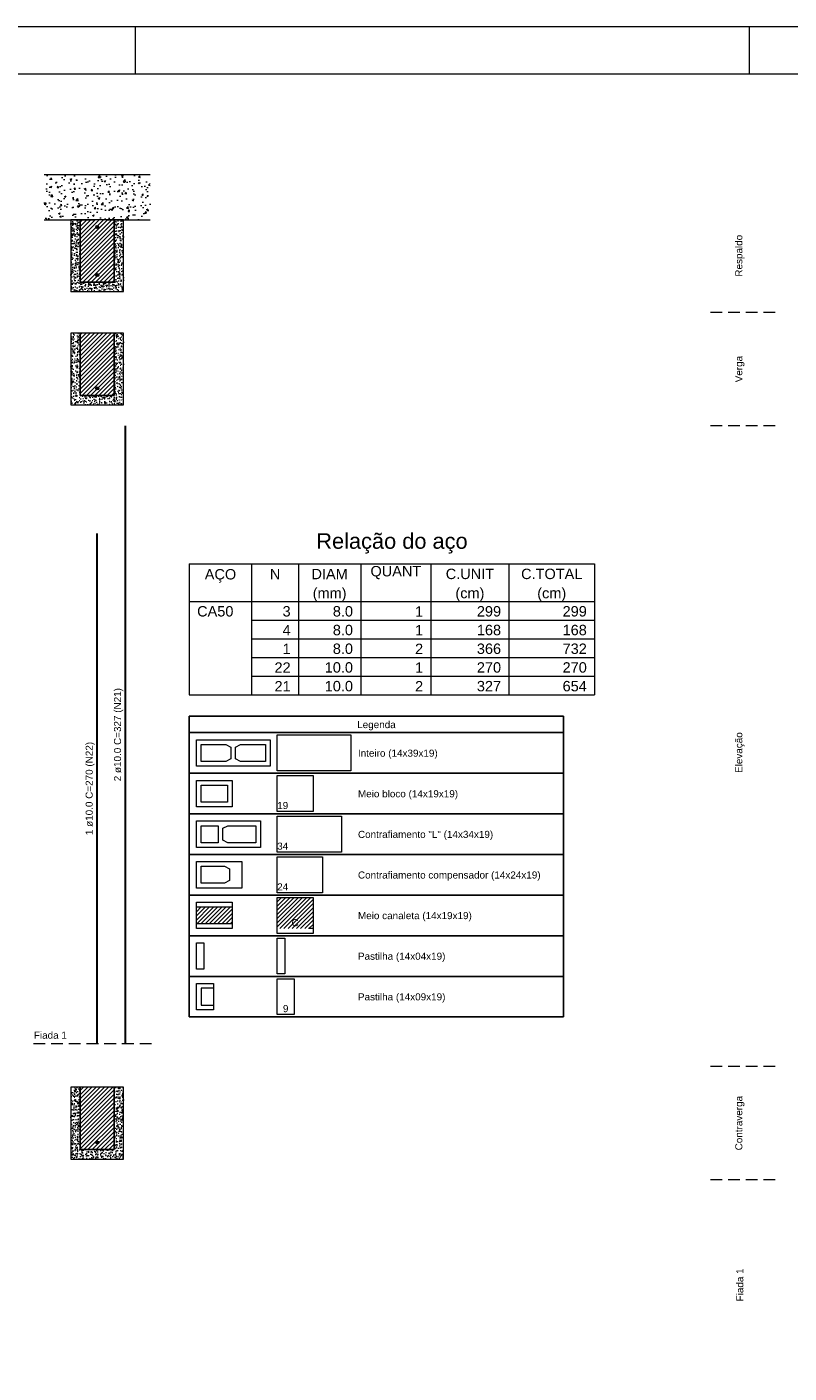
# Model space of a CAD drawing. Header units: millimetres. Extents: x 337 to 624, y -381 to -65.
# Tile 84 of 138: x 356 to 372, y -158 to -129. Entities that reach past the tile are written whole.
import ezdxf

# ---------------------------------------------------------------- set-up
doc = ezdxf.new("R2010")
doc.units = ezdxf.units.MM
doc.header["$MEASUREMENT"] = 0
for name, pattern in [('Dashed', [0.75, 0.5, -0.25]), ('Dashed2', [0.375, 0.25, -0.125]), ('DOT', [6.35, 0, -6.35])]:
    doc.linetypes.add(name, pattern=pattern)
for name, color, linetype, lineweight in [('Armadura', 7, 'Continuous', 30), ('Armaduras em corte', 14, 'Continuous', 0), ('Descrição da armadura', 7, 'Continuous', 5), ('DI-Tabelas', 7, 'Continuous', 25), ('PA-Graute', 8, 'Continuous', 0), ('PA-Lajes', 7, 'Continuous', 13), ('PA-Piso', 7, 'Continuous', 20), ('PE-Contrafiamento compensador', 1, 'Continuous', 5), ('PE-Contrafiamento L', 1, 'Continuous', 13), ('PE-Inteiro', 7, 'Continuous', 5), ('PE-Meio', 1, 'Continuous', 5), ('PE-Meio canaleta', 5, 'Continuous', 5), ('PE-Paredes', 1, 'Continuous', 5), ('PE-Pastilha', 3, 'Continuous', 5), ('PRANCHA 01', 7, 'Continuous', 20), ('Relação do aço', 7, 'Continuous', 0)]:
    doc.layers.add(name, color=color, linetype=linetype, lineweight=lineweight)
doc.styles.add('Arial', font='arial.ttf')
pattern_1 = [(45, (319.551825, -309.79396), (-0.044194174, 0.044194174), [])]
pattern_2 = [(50, (319.55183, -309.79396), (0.14345204, -0.01255043), [0.015, -0.165]), (355, (319.55183, -309.79396), (-0.02775027, 0.15043843), [0.012, -0.132]), (100.4514, (319.56378, -309.795), (0.11570188, 0.13788791), [0.01274804, -0.14022842]), (46.1842, (319.55183, -309.75396), (0.21344821, -0.0331038), [0.0225, -0.2475]), (96.6356, (319.56961, -309.75672), (0.18693254, 0.19482357), [0.01912206, -0.2103426]), (351.1842, (319.55183, -309.75396), (0.1869324, 0.19482372), [0.018, -0.198]), (21, (319.57183, -309.76396), (0.11938141, -0.08052378), [0.015, -0.165]), (326, (319.57183, -309.76396), (0.04866307, 0.14503001), [0.012, -0.132]), (71.4514, (319.58177, -309.77067), (0.16804453, 0.0645061), [0.01274804, -0.14022842]), (37.5, (319.551825, -309.79396), (0.002431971, 0.066578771), [0, -0.1304, 0, -0.134, 0, -0.1325]), (7.5, (319.551825, -309.79396), (0.052613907, 0.078882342), [0, -0.0764, 0, -0.1274, 0, -0.0505]), (327.5, (319.507225, -309.79396), (0.106764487, -0.004510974), [0, -0.05, 0, -0.156, 0, -0.207]), (317.5, (319.487225, -309.79396), (0.116637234, 0.020020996), [0, -0.065, 0, -0.1036, 0, -0.147])]

msp = doc.modelspace()

# ---------------------------------------------------------------- hatches: boundary and pattern name
at = {"layer": 'Armaduras em corte', "linetype": 'Continuous'}
for points in [[(357.6542, -133.6808), (357.6541, -133.678), (357.6537, -133.6752), (357.6531, -133.6725), (357.6523, -133.6699), (357.6512, -133.6673), (357.6499, -133.6648), (357.6484, -133.6625), (357.6467, -133.6602), (357.6449, -133.6582), (357.6428, -133.6563), (357.6406, -133.6546), (357.6382, -133.6531), (357.6357, -133.6518), (357.6332, -133.6507), (357.6305, -133.6499), (357.6278, -133.6493), (357.625, -133.6489), (357.6222, -133.6488), (357.6194, -133.6489), (357.6167, -133.6493), (357.6139, -133.6499), (357.6113, -133.6507), (357.6087, -133.6518), (357.6062, -133.6531), (357.6039, -133.6546), (357.6017, -133.6563), (357.5996, -133.6582), (357.5977, -133.6602), (357.596, -133.6625), (357.5945, -133.6648), (357.5932, -133.6673), (357.5922, -133.6699), (357.5913, -133.6725), (357.5907, -133.6752), (357.5903, -133.678), (357.5902, -133.6808), (357.5903, -133.6836), (357.5907, -133.6864), (357.5913, -133.6891), (357.5922, -133.6918), (357.5932, -133.6943), (357.5945, -133.6968), (357.596, -133.6992), (357.5977, -133.7014), (357.5996, -133.7034), (357.6017, -133.7053), (357.6039, -133.707), (357.6062, -133.7085), (357.6087, -133.7098), (357.6113, -133.7109), (357.6139, -133.7117), (357.6167, -133.7123), (357.6194, -133.7127), (357.6222, -133.7128), (357.625, -133.7127), (357.6278, -133.7123), (357.6305, -133.7117), (357.6332, -133.7109), (357.6357, -133.7098), (357.6382, -133.7085), (357.6406, -133.707), (357.6428, -133.7053), (357.6449, -133.7034), (357.6467, -133.7014), (357.6484, -133.6992), (357.6499, -133.6968), (357.6512, -133.6943), (357.6523, -133.6918), (357.6531, -133.6891), (357.6537, -133.6864), (357.6541, -133.6836)], [(357.6542, -134.6968), (357.6541, -134.694), (357.6537, -134.6912), (357.6531, -134.6885), (357.6523, -134.6859), (357.6512, -134.6833), (357.6499, -134.6808), (357.6484, -134.6785), (357.6467, -134.6762), (357.6449, -134.6742), (357.6428, -134.6723), (357.6406, -134.6706), (357.6382, -134.6691), (357.6357, -134.6678), (357.6332, -134.6667), (357.6305, -134.6659), (357.6278, -134.6653), (357.625, -134.6649), (357.6222, -134.6648), (357.6194, -134.6649), (357.6167, -134.6653), (357.6139, -134.6659), (357.6113, -134.6667), (357.6087, -134.6678), (357.6062, -134.6691), (357.6039, -134.6706), (357.6017, -134.6723), (357.5996, -134.6742), (357.5977, -134.6762), (357.596, -134.6785), (357.5945, -134.6808), (357.5932, -134.6833), (357.5922, -134.6859), (357.5913, -134.6885), (357.5907, -134.6912), (357.5903, -134.694), (357.5902, -134.6968), (357.5903, -134.6996), (357.5907, -134.7024), (357.5913, -134.7051), (357.5922, -134.7078), (357.5932, -134.7103), (357.5945, -134.7128), (357.596, -134.7152), (357.5977, -134.7174), (357.5996, -134.7194), (357.6017, -134.7213), (357.6039, -134.723), (357.6062, -134.7245), (357.6087, -134.7258), (357.6113, -134.7269), (357.6139, -134.7277), (357.6167, -134.7283), (357.6194, -134.7287), (357.6222, -134.7288), (357.625, -134.7287), (357.6278, -134.7283), (357.6305, -134.7277), (357.6332, -134.7269), (357.6357, -134.7258), (357.6382, -134.7245), (357.6406, -134.723), (357.6428, -134.7213), (357.6449, -134.7194), (357.6467, -134.7174), (357.6484, -134.7152), (357.6499, -134.7128), (357.6512, -134.7103), (357.6523, -134.7078), (357.6531, -134.7051), (357.6537, -134.7024), (357.6541, -134.6996)], [(357.6542, -137.0968), (357.6541, -137.094), (357.6537, -137.0912), (357.6531, -137.0885), (357.6523, -137.0859), (357.6512, -137.0833), (357.6499, -137.0808), (357.6484, -137.0785), (357.6467, -137.0762), (357.6449, -137.0742), (357.6428, -137.0723), (357.6406, -137.0706), (357.6382, -137.0691), (357.6357, -137.0678), (357.6332, -137.0667), (357.6305, -137.0659), (357.6278, -137.0653), (357.625, -137.0649), (357.6222, -137.0648), (357.6194, -137.0649), (357.6167, -137.0653), (357.6139, -137.0659), (357.6113, -137.0667), (357.6087, -137.0678), (357.6062, -137.0691), (357.6039, -137.0706), (357.6017, -137.0723), (357.5996, -137.0742), (357.5977, -137.0762), (357.596, -137.0785), (357.5945, -137.0808), (357.5932, -137.0833), (357.5922, -137.0859), (357.5913, -137.0885), (357.5907, -137.0912), (357.5903, -137.094), (357.5902, -137.0968), (357.5903, -137.0996), (357.5907, -137.1024), (357.5913, -137.1051), (357.5922, -137.1078), (357.5932, -137.1103), (357.5945, -137.1128), (357.596, -137.1152), (357.5977, -137.1174), (357.5996, -137.1194), (357.6017, -137.1213), (357.6039, -137.123), (357.6062, -137.1245), (357.6087, -137.1258), (357.6113, -137.1269), (357.6139, -137.1277), (357.6167, -137.1283), (357.6194, -137.1287), (357.6222, -137.1288), (357.625, -137.1287), (357.6278, -137.1283), (357.6305, -137.1277), (357.6332, -137.1269), (357.6357, -137.1258), (357.6382, -137.1245), (357.6406, -137.123), (357.6428, -137.1213), (357.6449, -137.1194), (357.6467, -137.1174), (357.6484, -137.1152), (357.6499, -137.1128), (357.6512, -137.1103), (357.6523, -137.1078), (357.6531, -137.1051), (357.6537, -137.1024), (357.6541, -137.0996)], [(357.6542, -153.0618), (357.6541, -153.059), (357.6537, -153.0562), (357.6531, -153.0535), (357.6523, -153.0509), (357.6512, -153.0483), (357.6499, -153.0458), (357.6484, -153.0435), (357.6467, -153.0412), (357.6449, -153.0392), (357.6428, -153.0373), (357.6406, -153.0356), (357.6382, -153.0341), (357.6357, -153.0328), (357.6332, -153.0317), (357.6305, -153.0309), (357.6278, -153.0303), (357.625, -153.0299), (357.6222, -153.0298), (357.6194, -153.0299), (357.6167, -153.0303), (357.6139, -153.0309), (357.6113, -153.0317), (357.6087, -153.0328), (357.6062, -153.0341), (357.6039, -153.0356), (357.6017, -153.0373), (357.5996, -153.0392), (357.5977, -153.0412), (357.596, -153.0435), (357.5945, -153.0458), (357.5932, -153.0483), (357.5922, -153.0509), (357.5913, -153.0535), (357.5907, -153.0562), (357.5903, -153.059), (357.5902, -153.0618), (357.5903, -153.0646), (357.5907, -153.0674), (357.5913, -153.0701), (357.5922, -153.0728), (357.5932, -153.0753), (357.5945, -153.0778), (357.596, -153.0802), (357.5977, -153.0824), (357.5996, -153.0844), (357.6017, -153.0863), (357.6039, -153.088), (357.6062, -153.0895), (357.6087, -153.0908), (357.6113, -153.0919), (357.6139, -153.0927), (357.6167, -153.0933), (357.6194, -153.0937), (357.6222, -153.0938), (357.625, -153.0937), (357.6278, -153.0933), (357.6305, -153.0927), (357.6332, -153.0919), (357.6357, -153.0908), (357.6382, -153.0895), (357.6406, -153.088), (357.6428, -153.0863), (357.6449, -153.0844), (357.6467, -153.0824), (357.6484, -153.0802), (357.6499, -153.0778), (357.6512, -153.0753), (357.6523, -153.0728), (357.6531, -153.0701), (357.6537, -153.0674), (357.6541, -153.0646)]]:
    msp.add_hatch(color=14, dxfattribs=at).paths.add_polyline_path(points)
at = {"layer": 'PA-Graute', "linetype": 'Continuous'}
h = msp.add_hatch(dxfattribs=at)
h.set_pattern_fill('ANSI31', color=8, scale=0.5, style=0)
h.set_pattern_definition(pattern_1)
h.paths.add_polyline_path([(357.2622, -134.8488), (357.9822, -134.8488), (357.9822, -133.5288), (357.2622, -133.5288)])
h = msp.add_hatch(dxfattribs=at)
h.set_pattern_fill('ANSI31', color=8, scale=0.5, style=0)
h.set_pattern_definition(pattern_1)
h.paths.add_polyline_path([(357.2622, -137.2488), (357.9822, -137.2488), (357.9822, -135.9288), (357.2622, -135.9288)])
h = msp.add_hatch(dxfattribs=at)
h.set_pattern_fill('ANSI31', color=8, scale=0.5, style=0)
h.set_pattern_definition(pattern_1)
h.paths.add_polyline_path([(361.4322, -147.8758), (362.1922, -147.8758), (362.1922, -148.5358), (361.4322, -148.5358)])
h = msp.add_hatch(dxfattribs=at)
h.set_pattern_fill('ANSI31', color=8, scale=0.5, style=0)
h.set_pattern_definition(pattern_1)
h.paths.add_polyline_path([(359.7222, -148.0758), (360.4822, -148.0758), (360.4822, -148.4358), (359.7222, -148.4358)])
h = msp.add_hatch(dxfattribs=at)
h.set_pattern_fill('ANSI31', color=8, scale=0.5, style=0)
h.set_pattern_definition(pattern_1)
h.paths.add_polyline_path([(357.2622, -153.2138), (357.9822, -153.2138), (357.9822, -151.8938), (357.2622, -151.8938)])
at = {"layer": 'PA-Lajes', "linetype": 'Continuous'}
h = msp.add_hatch(dxfattribs=at)
h.set_pattern_fill('AR-CONC', scale=0.05, style=0)
h.set_pattern_definition([(50, (319.55183, -309.79396), (0.3586301, -0.03137607), [0.0375, -0.4125]), (355, (319.55183, -309.79396), (-0.0693757, 0.3760961), [0.03, -0.33]), (100.4514, (319.5817, -309.79657), (0.2892547, 0.3447198), [0.0318701, -0.35057106]), (46.1842, (319.55183, -309.69396), (0.5336205, -0.0827595), [0.05625, -0.61875]), (96.6356, (319.5963, -309.70086), (0.4673314, 0.487059), [0.0478051, -0.5258565]), (351.1842, (319.5518, -309.69396), (0.467331, 0.4870593), [0.045, -0.495]), (21, (319.60183, -309.71896), (0.29845353, -0.20130945), [0.0375, -0.4125]), (326, (319.60183, -309.71896), (0.1216577, 0.362575), [0.03, -0.33]), (71.4514, (319.6267, -309.73574), (0.4201113, 0.16126525), [0.0318701, -0.35057106]), (37.5, (319.55183, -309.79396), (0.00607993, 0.16644693), [0, -0.326, 0, -0.335, 0, -0.33125]), (7.5, (319.55183, -309.79396), (0.13153477, 0.19720586), [0, -0.191, 0, -0.3185, 0, -0.12625]), (327.5, (319.44033, -309.79396), (0.26691122, -0.01127744), [0, -0.125, 0, -0.39, 0, -0.5175]), (317.5, (319.39033, -309.79396), (0.29159308, 0.0500525), [0, -0.1625, 0, -0.259, 0, -0.3675])])
h.paths.add_polyline_path([(356.5022, -133.5288), (358.7422, -133.5288), (358.7422, -132.5688), (356.5022, -132.5688)])
at = {"layer": 'PE-Meio canaleta', "linetype": 'Continuous'}
h = msp.add_hatch(dxfattribs=at)
h.set_pattern_fill('AR-CONC', color=5, scale=0.02, style=0)
h.set_pattern_definition(pattern_2)
h.paths.add_polyline_path([(357.0622, -135.0488), (358.1822, -135.0488), (358.1822, -133.5288), (357.9822, -133.5288), (357.9822, -134.8488), (357.2622, -134.8488), (357.2622, -133.5288), (357.0622, -133.5288)])
h = msp.add_hatch(dxfattribs=at)
h.set_pattern_fill('AR-CONC', color=5, scale=0.02, style=0)
h.set_pattern_definition(pattern_2)
h.paths.add_polyline_path([(357.0622, -137.4488), (358.1822, -137.4488), (358.1822, -135.9288), (357.9822, -135.9288), (357.9822, -137.2488), (357.2622, -137.2488), (357.2622, -135.9288), (357.0622, -135.9288)])
h = msp.add_hatch(dxfattribs=at)
h.set_pattern_fill('AR-CONC', color=5, scale=0.02, style=0)
h.set_pattern_definition(pattern_2)
h.paths.add_polyline_path([(357.0622, -153.4138), (358.1822, -153.4138), (358.1822, -151.8938), (357.9822, -151.8938), (357.9822, -153.2138), (357.2622, -153.2138), (357.2622, -151.8938), (357.0622, -151.8938)])

# ---------------------------------------------------------------- linework, layer by layer
at = {"layer": 'Armadura'}
for p, q in [((358.2222, -150.9688), (358.2222, -137.8888)), ((357.6222, -150.9688), (357.6222, -140.1688))]:
    msp.add_line(p, q, dxfattribs=at)
at = {"layer": 'Armaduras em corte'}
for centre in [(357.6222, -133.6808), (357.6222, -134.6968), (357.6222, -137.0968), (357.6222, -153.0618)]:
    msp.add_circle(centre, 0.032, dxfattribs=at)
at = {"layer": 'DI-Tabelas'}
for p, q in [((359.5722, -144.3858), (359.5722, -144.0368)), ((359.5722, -144.0368), (367.4953, -144.0368)), ((367.4953, -144.0368), (367.4953, -144.3858)), ((367.4953, -144.3858), (359.5722, -144.3858)), ((359.5722, -145.2458), (359.5722, -144.3858)), ((367.4953, -144.3858), (367.4953, -145.2458)), ((361.2822, -145.2458), (359.5722, -145.2458)), ((359.5722, -146.1058), (359.5722, -145.2458)), ((362.9922, -145.2458), (361.2822, -145.2458)), ((367.4953, -145.2458), (362.9922, -145.2458)), ((367.4953, -145.2458), (367.4953, -146.1058)), ((361.2822, -146.1058), (359.5722, -146.1058)), ((359.5722, -146.9658), (359.5722, -146.1058)), ((362.9922, -146.1058), (361.2822, -146.1058)), ((367.4953, -146.1058), (362.9922, -146.1058)), ((367.4953, -146.1058), (367.4953, -146.9658)), ((361.2822, -146.9658), (359.5722, -146.9658)), ((359.5722, -147.8258), (359.5722, -146.9658)), ((362.9922, -146.9658), (361.2822, -146.9658)), ((367.4953, -146.9658), (362.9922, -146.9658)), ((367.4953, -146.9658), (367.4953, -147.8258)), ((361.2822, -147.8258), (359.5722, -147.8258)), ((359.5722, -148.6858), (359.5722, -147.8258)), ((362.9922, -147.8258), (361.2822, -147.8258)), ((367.4953, -147.8258), (362.9922, -147.8258)), ((367.4953, -147.8258), (367.4953, -148.6858)), ((361.2822, -148.6858), (359.5722, -148.6858)), ((359.5722, -149.5458), (359.5722, -148.6858)), ((362.9922, -148.6858), (361.2822, -148.6858)), ((367.4953, -148.6858), (362.9922, -148.6858)), ((367.4953, -148.6858), (367.4953, -149.5458)), ((361.2822, -149.5458), (359.5722, -149.5458)), ((359.5722, -150.4058), (359.5722, -149.5458)), ((362.9922, -149.5458), (361.2822, -149.5458)), ((367.4953, -149.5458), (362.9922, -149.5458)), ((367.4953, -149.5458), (367.4953, -150.4058)), ((361.2822, -150.4058), (359.5722, -150.4058)), ((362.9922, -150.4058), (361.2822, -150.4058)), ((367.4953, -150.4058), (362.9922, -150.4058))]:
    msp.add_line(p, q, dxfattribs=at)
at = {"layer": 'PA-Lajes'}
for p, q in [((356.5022, -132.5688), (358.7422, -132.5688)), ((356.5022, -133.5288), (357.0622, -133.5288)), ((358.1822, -133.5288), (358.7422, -133.5288))]:
    msp.add_line(p, q, dxfattribs=at)
at = {"layer": 'PA-Lajes', "linetype": 'Dashed'}
msp.add_line((357.0622, -133.5288), (358.1822, -133.5288), dxfattribs=at)
at = {"layer": 'PA-Piso', "linetype": 'Dashed2'}
for p, q in [((371.9775, -135.4888), (370.4775, -135.4888)), ((371.9775, -137.8888), (370.4775, -137.8888)), ((356.2722, -150.9688), (358.8222, -150.9688)), ((371.9775, -151.4538), (370.4775, -151.4538)), ((371.9775, -153.8538), (370.4775, -153.8538))]:
    msp.add_line(p, q, dxfattribs=at)
at = {"layer": 'PE-Contrafiamento compensador', "linetype": 'Continuous'}
for p, q in [((361.4322, -147.0158), (362.3922, -147.0158)), ((361.4322, -147.7758), (361.4322, -147.0158)), ((362.3922, -147.0158), (362.3922, -147.7758)), ((359.7222, -147.1158), (360.6822, -147.1158)), ((359.7222, -147.6758), (359.7222, -147.1158)), ((360.6822, -147.1158), (360.6822, -147.6758)), ((360.6822, -147.6758), (359.7222, -147.6758)), ((362.3922, -147.7758), (361.4322, -147.7758))]:
    msp.add_line(p, q, dxfattribs=at)
at = {"layer": 'PE-Contrafiamento compensador', "linetype": 'Continuous', "lineweight": 5}
for p, q in [((359.8222, -147.2158), (360.3182, -147.2158)), ((359.8222, -147.5758), (359.8222, -147.2158)), ((360.3182, -147.2158), (360.4222, -147.2718)), ((360.4222, -147.2718), (360.4222, -147.5198)), ((360.3182, -147.5758), (359.8222, -147.5758)), ((360.4222, -147.5198), (360.3182, -147.5758))]:
    msp.add_line(p, q, dxfattribs=at)
at = {"layer": 'PE-Contrafiamento L', "linetype": 'Continuous'}
for p, q in [((361.4322, -146.1558), (362.7922, -146.1558)), ((361.4322, -146.9158), (361.4322, -146.1558)), ((362.7922, -146.1558), (362.7922, -146.9158)), ((359.7222, -146.2558), (361.0822, -146.2558)), ((359.7222, -146.8158), (359.7222, -146.2558)), ((361.0822, -146.2558), (361.0822, -146.8158)), ((361.0822, -146.8158), (359.7222, -146.8158)), ((362.7922, -146.9158), (361.4322, -146.9158))]:
    msp.add_line(p, q, dxfattribs=at)
at = {"layer": 'PE-Contrafiamento L', "linetype": 'Continuous', "lineweight": 5}
for p, q in [((359.8222, -146.3558), (360.1822, -146.3558)), ((359.8222, -146.7158), (359.8222, -146.3558)), ((360.1822, -146.3558), (360.1822, -146.7158)), ((360.2822, -146.4118), (360.3862, -146.3558)), ((360.2822, -146.6598), (360.2822, -146.4118)), ((360.3862, -146.3558), (360.9822, -146.3558)), ((360.9822, -146.3558), (360.9822, -146.7158)), ((360.1822, -146.7158), (359.8222, -146.7158)), ((360.3862, -146.7158), (360.2822, -146.6598)), ((360.9822, -146.7158), (360.3862, -146.7158))]:
    msp.add_line(p, q, dxfattribs=at)
at = {"layer": 'PE-Inteiro', "linetype": 'Continuous'}
for p, q in [((361.4322, -144.4358), (362.9922, -144.4358)), ((361.4322, -145.1958), (361.4322, -144.4358)), ((362.9922, -144.4358), (362.9922, -145.1958)), ((359.7222, -144.5358), (361.2822, -144.5358)), ((359.7222, -145.0958), (359.7222, -144.5358)), ((361.2822, -144.5358), (361.2822, -145.0958)), ((361.2822, -145.0958), (359.7222, -145.0958)), ((362.9922, -145.1958), (361.4322, -145.1958))]:
    msp.add_line(p, q, dxfattribs=at)
at = {"layer": 'PE-Inteiro', "linetype": 'Continuous', "lineweight": 5}
for p, q in [((359.8222, -144.6358), (360.3482, -144.6358)), ((359.8222, -144.9958), (359.8222, -144.6358)), ((360.3482, -144.6358), (360.4522, -144.6918)), ((360.4522, -144.6918), (360.4522, -144.9398)), ((360.5522, -144.6918), (360.6562, -144.6358)), ((360.5522, -144.9398), (360.5522, -144.6918)), ((360.6562, -144.6358), (361.1822, -144.6358)), ((361.1822, -144.6358), (361.1822, -144.9958)), ((360.3482, -144.9958), (359.8222, -144.9958)), ((360.4522, -144.9398), (360.3482, -144.9958)), ((360.6562, -144.9958), (360.5522, -144.9398)), ((361.1822, -144.9958), (360.6562, -144.9958))]:
    msp.add_line(p, q, dxfattribs=at)
at = {"layer": 'PE-Meio', "linetype": 'Continuous'}
for p, q in [((361.4322, -145.2958), (362.1922, -145.2958)), ((361.4322, -146.0558), (361.4322, -145.2958)), ((362.1922, -145.2958), (362.1922, -146.0558)), ((359.7222, -145.3958), (360.4822, -145.3958)), ((359.7222, -145.9558), (359.7222, -145.3958)), ((360.4822, -145.3958), (360.4822, -145.9558)), ((360.4822, -145.9558), (359.7222, -145.9558)), ((362.1922, -146.0558), (361.4322, -146.0558))]:
    msp.add_line(p, q, dxfattribs=at)
at = {"layer": 'PE-Meio', "linetype": 'Continuous', "lineweight": 5}
for p, q in [((359.8222, -145.4958), (360.3822, -145.4958)), ((359.8222, -145.8558), (359.8222, -145.4958)), ((360.3822, -145.4958), (360.3822, -145.8558)), ((360.3822, -145.8558), (359.8222, -145.8558))]:
    msp.add_line(p, q, dxfattribs=at)
at = {"layer": 'PE-Meio canaleta', "linetype": 'Continuous'}
for p, q in [((357.2622, -133.5288), (357.0622, -133.5288)), ((357.0622, -133.5288), (357.0622, -135.0488)), ((357.2622, -134.8488), (357.2622, -133.5288)), ((358.1822, -133.5288), (357.9822, -133.5288)), ((357.9822, -133.5288), (357.9822, -134.8488)), ((358.1822, -135.0488), (358.1822, -133.5288)), ((357.0622, -135.0488), (358.1822, -135.0488)), ((357.9822, -134.8488), (357.2622, -134.8488)), ((357.2622, -135.9288), (357.0622, -135.9288)), ((357.0622, -135.9288), (357.0622, -137.4488)), ((357.2622, -137.2488), (357.2622, -135.9288)), ((358.1822, -135.9288), (357.9822, -135.9288)), ((357.9822, -135.9288), (357.9822, -137.2488)), ((358.1822, -137.4488), (358.1822, -135.9288)), ((357.9822, -137.2488), (357.2622, -137.2488)), ((357.0622, -137.4488), (358.1822, -137.4488)), ((361.4322, -147.8758), (362.1922, -147.8758)), ((361.4322, -148.6358), (361.4322, -147.8758)), ((362.1922, -147.8758), (362.1922, -148.6358)), ((359.7222, -147.9758), (360.4822, -147.9758)), ((359.7222, -148.5358), (359.7222, -147.9758)), ((360.4822, -147.9758), (360.4822, -148.5358)), ((360.4822, -148.5358), (359.7222, -148.5358)), ((362.1922, -148.6358), (361.4322, -148.6358)), ((357.2622, -151.8938), (357.0622, -151.8938)), ((357.0622, -151.8938), (357.0622, -153.4138)), ((357.2622, -153.2138), (357.2622, -151.8938)), ((358.1822, -151.8938), (357.9822, -151.8938)), ((357.9822, -151.8938), (357.9822, -153.2138)), ((358.1822, -153.4138), (358.1822, -151.8938)), ((357.9822, -153.2138), (357.2622, -153.2138)), ((357.0622, -153.4138), (358.1822, -153.4138))]:
    msp.add_line(p, q, dxfattribs=at)
at = {"layer": 'PE-Meio canaleta', "linetype": 'Continuous', "lineweight": 5}
for p, q in [((357.9822, -133.5288), (357.2622, -133.5288)), ((357.2622, -133.5288), (357.2622, -134.8488)), ((357.9822, -134.8488), (357.9822, -133.5288)), ((357.2622, -134.8488), (357.9822, -134.8488)), ((357.9822, -135.9288), (357.2622, -135.9288)), ((357.2622, -135.9288), (357.2622, -137.2488)), ((357.9822, -137.2488), (357.9822, -135.9288)), ((357.2622, -137.2488), (357.9822, -137.2488)), ((359.7222, -148.0758), (360.4822, -148.0758)), ((359.7222, -148.4358), (359.7222, -148.0758)), ((360.4822, -148.0758), (360.4822, -148.4358)), ((360.4822, -148.4358), (359.7222, -148.4358)), ((357.9822, -151.8938), (357.2622, -151.8938)), ((357.2622, -151.8938), (357.2622, -153.2138)), ((357.9822, -153.2138), (357.9822, -151.8938)), ((357.2622, -153.2138), (357.9822, -153.2138))]:
    msp.add_line(p, q, dxfattribs=at)
at = {"layer": 'PE-Meio canaleta', "color": 5, "linetype": 'DOT', "lineweight": 5}
for p, q in [((361.4322, -147.8758), (362.1922, -147.8758)), ((361.4322, -148.5358), (361.4322, -147.8758)), ((362.1922, -147.8758), (362.1922, -148.5358)), ((362.1922, -148.5358), (361.4322, -148.5358))]:
    msp.add_line(p, q, dxfattribs=at)
at = {"layer": 'PE-Meio canaleta'}
for points in [[(357.0622, -135.0488), (358.1822, -135.0488), (358.1822, -133.5288), (357.9822, -133.5288), (357.9822, -134.8488), (357.2622, -134.8488), (357.2622, -133.5288), (357.0622, -133.5288)], [(357.0622, -137.4488), (358.1822, -137.4488), (358.1822, -135.9288), (357.9822, -135.9288), (357.9822, -137.2488), (357.2622, -137.2488), (357.2622, -135.9288), (357.0622, -135.9288)], [(357.0622, -153.4138), (358.1822, -153.4138), (358.1822, -151.8938), (357.9822, -151.8938), (357.9822, -153.2138), (357.2622, -153.2138), (357.2622, -151.8938), (357.0622, -151.8938)]]:
    msp.add_lwpolyline(points, close=True, dxfattribs=at)
at = {"layer": 'PE-Pastilha', "linetype": 'Continuous'}
for p, q in [((361.4322, -148.7358), (361.5922, -148.7358)), ((361.4322, -149.4958), (361.4322, -148.7358)), ((361.5922, -148.7358), (361.5922, -149.4958)), ((359.7222, -148.8358), (359.8822, -148.8358)), ((359.7222, -149.3958), (359.7222, -148.8358)), ((359.8822, -148.8358), (359.8822, -149.3958)), ((359.8822, -149.3958), (359.7222, -149.3958)), ((361.5922, -149.4958), (361.4322, -149.4958)), ((361.4322, -149.5958), (361.7922, -149.5958)), ((361.4322, -150.3558), (361.4322, -149.5958)), ((361.7922, -149.5958), (361.7922, -150.3558)), ((359.7222, -149.6958), (360.0822, -149.6958)), ((359.7222, -150.2558), (359.7222, -149.6958)), ((360.0822, -149.6958), (360.0822, -150.2558)), ((360.0822, -150.2558), (359.7222, -150.2558)), ((361.7922, -150.3558), (361.4322, -150.3558))]:
    msp.add_line(p, q, dxfattribs=at)
at = {"layer": 'PE-Pastilha', "linetype": 'Continuous', "lineweight": 5}
for p, q in [((360.0822, -149.7958), (359.8222, -149.7958)), ((359.8222, -149.7958), (359.8222, -150.1558)), ((359.8222, -150.1558), (360.0822, -150.1558))]:
    msp.add_line(p, q, dxfattribs=at)
at = {"layer": 'PRANCHA 01'}
for points in [[(337.4312, -188.8442), (421.5312, -188.8442), (421.5312, -129.4442), (337.4312, -129.4442), (337.4312, -188.8442)], [(358.4312, -130.4442), (358.4312, -129.4442)], [(371.4312, -130.4442), (371.4312, -129.4442)]]:
    msp.add_lwpolyline(points, dxfattribs=at)
msp.add_lwpolyline([(339.9312, -187.8442), (420.5312, -187.8442), (420.5312, -130.4442), (339.9312, -130.4442)], close=True, dxfattribs=at)
at = {"layer": 'Relação do aço'}
for p, q in [((359.5722, -140.8148), (368.1522, -140.8148)), ((359.5722, -140.8148), (359.5722, -141.6068)), ((360.8922, -140.8148), (360.8922, -141.6068)), ((361.8822, -140.8148), (361.8822, -141.6068)), ((363.2022, -140.8148), (363.2022, -141.6068)), ((364.6872, -140.8148), (364.6872, -141.6068)), ((366.3372, -140.8148), (366.3372, -141.6068)), ((368.1522, -140.8148), (368.1522, -141.6068)), ((359.5722, -141.6068), (368.1522, -141.6068)), ((359.5722, -141.6068), (368.1522, -141.6068)), ((359.5722, -141.6068), (359.5722, -143.5868)), ((360.8922, -141.6068), (360.8922, -143.5868)), ((361.8822, -141.6068), (361.8822, -143.5868)), ((363.2022, -141.6068), (363.2022, -143.5868)), ((364.6872, -141.6068), (364.6872, -143.5868)), ((366.3372, -141.6068), (366.3372, -143.5868)), ((368.1522, -141.6068), (368.1522, -143.5868)), ((360.8922, -142.0028), (368.1522, -142.0028)), ((360.8922, -142.3988), (368.1522, -142.3988)), ((360.8922, -142.7948), (368.1522, -142.7948)), ((360.8922, -143.1908), (368.1522, -143.1908)), ((359.5722, -143.5868), (368.1522, -143.5868))]:
    msp.add_line(p, q, dxfattribs=at)

# ---------------------------------------------------------------- texts
at = {"layer": 'Descrição da armadura', "char_height": 0.15, "width": 3.94779, "attachment_point": 8, "rotation": 90.00021, "line_spacing_factor": 0.9, "style": 'Arial'}
for s, insert in [('2 ø10.0 C=327 (N21)', (358.1722, -144.4288)), ('1 ø10.0 C=270 (N22)', (357.5722, -145.5688))]:
    msp.add_mtext(s, dxfattribs=dict(at, insert=insert))
at = {"layer": 'DI-Tabelas', "char_height": 0.15, "line_spacing_factor": 0.6, "style": 'Arial'}
for s, insert, width, attachment_point in [('Legenda', (363.5337, -144.3358), 1.631021, 8), ('Inteiro (14x39x19)', (363.1422, -144.9403), 3.377058, 7), ('Meio bloco (14x19x19)', (363.1422, -145.8003), 4.239101, 7), ('Contrafiamento "L" (14x34x19)', (363.1422, -146.6603), 5.724466, 7), ('Contrafiamento compensador (14x24x19)', (363.1422, -147.5203), 7.732774, 7), ('Meio canaleta (14x19x19)', (363.1422, -148.3803), 4.821494, 7), ('Pastilha (14x04x19)', (363.1422, -149.2403), 3.703582, 7), ('Pastilha (14x09x19)', (363.1422, -150.1003), 3.703582, 7)]:
    msp.add_mtext(s, dxfattribs=dict(at, insert=insert, width=width, attachment_point=attachment_point))
at = {"layer": 'PE-Contrafiamento compensador', "insert": (361.4326, -147.7263), "char_height": 0.15, "width": 0.466006, "attachment_point": 7, "line_spacing_factor": 0.6, "style": 'Arial'}
msp.add_mtext('24', dxfattribs=at)
at = {"layer": 'PE-Contrafiamento L', "insert": (361.4326, -146.8663), "char_height": 0.15, "width": 0.466006, "attachment_point": 7, "line_spacing_factor": 0.6, "style": 'Arial'}
msp.add_mtext('34', dxfattribs=at)
at = {"layer": 'PE-Meio', "insert": (361.4326, -146.0063), "char_height": 0.15, "width": 0.466006, "attachment_point": 7, "line_spacing_factor": 0.6, "style": 'Arial'}
msp.add_mtext('19', dxfattribs=at)
at = {"layer": 'PE-Meio canaleta', "insert": (361.8122, -148.4863), "char_height": 0.15, "width": 0.302744, "attachment_point": 8, "line_spacing_factor": 0.6, "style": 'Arial'}
msp.add_mtext('C', dxfattribs=at)
at = {"layer": 'PE-Paredes', "char_height": 0.15, "attachment_point": 5, "rotation": 90.00021, "line_spacing_factor": 0.9, "style": 'Arial'}
for s, insert, width in [('Respaldo', (371.2275, -134.2888), 1.810503), ('Verga', (371.2275, -136.6888), 1.15814), ('Elevação', (371.2275, -144.8088), 1.764085), ('Contraverga', (371.2275, -152.6538), 2.345793), ('Fiada 1', (371.2275, -156.0782), 1.437561)]:
    msp.add_mtext(s, dxfattribs=dict(at, insert=insert, width=width))
at = {"layer": 'PE-Paredes', "insert": (356.2822, -150.8693), "char_height": 0.15, "width": 1.437561, "attachment_point": 7, "line_spacing_factor": 0.9, "style": 'Arial'}
msp.add_mtext('Fiada 1', dxfattribs=at)
at = {"layer": 'PE-Pastilha', "insert": (361.6122, -150.3063), "char_height": 0.15, "width": 0.233003, "attachment_point": 8, "line_spacing_factor": 0.6, "style": 'Arial'}
msp.add_mtext('9', dxfattribs=at)
at = {"layer": 'Relação do aço', "line_spacing_factor": 0.9, "style": 'Arial'}
for s, insert, char_height, width, attachment_point in [('Relação do aço', (363.8622, -140.5948), 0.33, 6.406326, 8), ('AÇO', (360.2322, -141.2108), 0.22, 1.332409, 8), ('N', (361.3872, -141.1382), 0.22, 0.444024, 8), ('DIAM', (362.5422, -141.1382), 0.22, 1.536982, 8), ('QUANT', (363.9447, -141.1382), 0.22, 2.152043, 8), ('C.UNIT', (365.5122, -141.1382), 0.22, 2.049085, 8), ('C.TOTAL', (367.2447, -141.1382), 0.22, 2.596067, 8), ('(mm)', (362.5422, -141.6068), 0.22, 1.433354, 8), ('(cm)', (365.5122, -141.6068), 0.22, 1.22878, 8), ('(cm)', (367.2447, -141.6068), 0.22, 1.22878, 8), ('CA50', (359.7372, -141.9302), 0.22, 1.537652, 7), ('3', (361.7172, -141.9302), 0.22, 0.341738, 9), ('8.0', (363.0372, -141.9302), 0.22, 0.854177, 9), ('1', (364.5222, -141.9302), 0.22, 0.341738, 9), ('299', (366.1722, -141.9302), 0.22, 1.025213, 9), ('299', (367.9872, -141.9302), 0.22, 1.025213, 9), ('4', (361.7172, -142.3262), 0.22, 0.341738, 9), ('8.0', (363.0372, -142.3262), 0.22, 0.854177, 9), ('1', (364.5222, -142.3262), 0.22, 0.341738, 9), ('168', (366.1722, -142.3262), 0.22, 1.025213, 9), ('168', (367.9872, -142.3262), 0.22, 1.025213, 9), ('1', (361.7172, -142.7222), 0.22, 0.341738, 9), ('8.0', (363.0372, -142.7222), 0.22, 0.854177, 9), ('2', (364.5222, -142.7222), 0.22, 0.341738, 9), ('366', (366.1722, -142.7222), 0.22, 1.025213, 9), ('732', (367.9872, -142.7222), 0.22, 1.025213, 9), ('22', (361.7172, -143.1182), 0.22, 0.683476, 9), ('10.0', (363.0372, -143.1182), 0.22, 1.195915, 9), ('1', (364.5222, -143.1182), 0.22, 0.341738, 9), ('270', (366.1722, -143.1182), 0.22, 1.025213, 9), ('270', (367.9872, -143.1182), 0.22, 1.025213, 9), ('21', (361.7172, -143.5142), 0.22, 0.683476, 9), ('10.0', (363.0372, -143.5142), 0.22, 1.195915, 9), ('2', (364.5222, -143.5142), 0.22, 0.341738, 9), ('327', (366.1722, -143.5142), 0.22, 1.025213, 9), ('654', (367.9872, -143.5142), 0.22, 1.025213, 9)]:
    msp.add_mtext(s, dxfattribs=dict(at, insert=insert, char_height=char_height, width=width, attachment_point=attachment_point))

doc.saveas('drawing.dxf')
